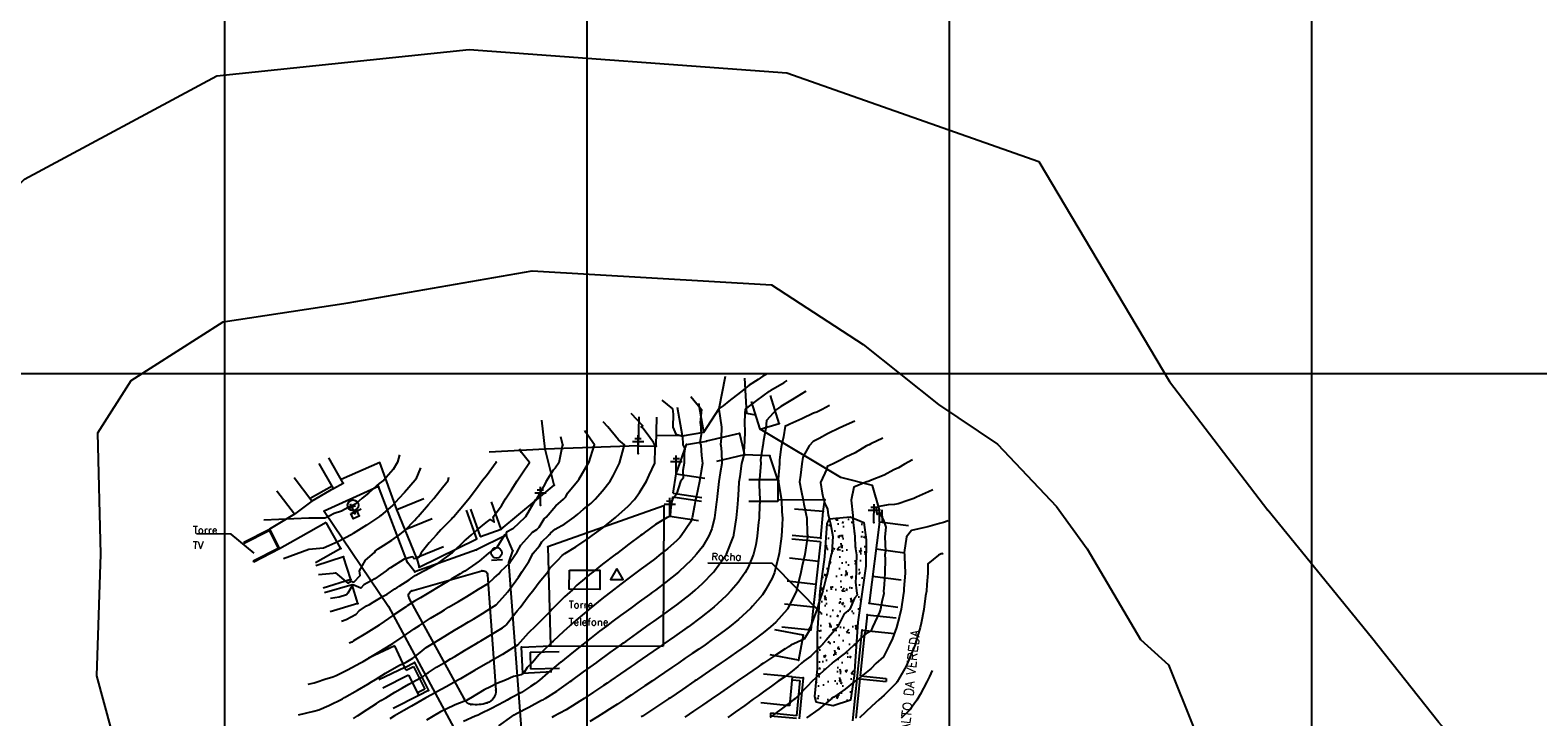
# Model space of a CAD drawing. Header units: millimetres. Extents: x 196436 to 199900, y 8705373 to 8708636.
# Tile 181 of 241: x 197946 to 198362, y 8707205 to 8707395. Entities that reach past the tile are written whole.
import ezdxf
from ezdxf.enums import TextEntityAlignment as Align

# ---------------------------------------------------------------- set-up
doc = ezdxf.new("R2010")
doc.units = ezdxf.units.MM
doc.header["$LTSCALE"] = 5
for name, color, linetype in [('$CURVAS1', 30, 'Continuous'), ('$CURVAS2', 40, 'Continuous'), ('CASA', 6, 'Continuous'), ('CERCA', 3, 'CERCA_LINE'), ('MALHA', 9, 'Continuous'), ('MEIO-FIO', 7, 'Continuous'), ('MURO', 9, 'Continuous'), ('PL', 23, 'Continuous'), ('POSTE', 3, 'Continuous'), ('RIO', 130, 'Continuous'), ('ROCHA', 9, 'Continuous'), ('TEXTO', 2, 'Continuous'), ('TXT_NRUA', 3, 'Continuous')]:
    doc.layers.add(name, color=color, linetype=linetype)
doc.styles.add('GEOSIS', font='ROMANS.SHX')
doc.linetypes.add('CERCA_LINE', pattern='A,0.5,-0.2,["X",Standard,S=0.1,R=0,X=-0.1,Y=-0.05],-0.25', length=0.95)

# ---------------------------------------------------------------- blocks, each defined once
blk = doc.blocks.new('C')
at = {"layer": 'CASA'}
blk.add_lwpolyline([(0, 0), (0, 8)], dxfattribs=at)
blk = doc.blocks.new('PL')
at = {"layer": 'PL'}
blk.add_line((2.01, 1.49), (2.01, -1.49), dxfattribs=at)
blk.add_circle((0, 0), 1.49, dxfattribs=at)

msp = doc.modelspace()

# ---------------------------------------------------------------- hatches: boundary and pattern name
at = {"layer": 'ROCHA'}
h = msp.add_hatch(dxfattribs=at)
h.set_pattern_fill('AR-CONC', color=256, angle=-0.251, style=0)
h.set_pattern_definition([(49.74900448, (-38097.4676, 993.753), (7.1697840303, -0.6589362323), [0.75, -8.25]), (354.74900448, (-38097.4676, 993.753), (-1.3545488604, 7.52792742), [0.6, -6.6]), (100.20040448, (-38096.87, 993.698), (5.815240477, 6.868986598), [0.6374019, -7.01142112]), (45.93320448, (-38097.459, 995.753), (10.6650572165, -1.701926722), [1.125, -12.375]), (96.38460448, (-38096.57, 995.611), (9.3892104, 9.700140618), [0.95610288, -10.51713]), (350.93320448, (-38097.459, 995.753), (9.389202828, 9.700147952), [0.9, -9.9]), (20.74900448, (-38096.461, 995.249), (5.9513757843, -4.0522988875), [0.75, -8.25]), (325.74900448, (-38096.461, 995.249), (2.464896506, 7.240771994), [0.6, -6.6]), (71.20040448, (-38095.965, 994.911), (8.416274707, 3.1884665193), [0.6374019, -7.01142112]), (37.24900448, (-38097.4676, 993.7532), (0.13618041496, 3.3283739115), [0, -6.52, 0, -6.7, 0, -6.625]), (7.24900448, (-38097.4676, 993.7532), (2.6479480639, 3.9325550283), [0, -3.82, 0, -6.37, 0, -2.525]), (327.24900448, (-38099.6975, 993.763), (5.33718508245, -0.2489316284), [0, -2.5, 0, -7.8, 0, -10.35]), (317.24900448, (-38100.6975, 993.7674), (5.8361910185, 0.9754926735), [0, -3.25, 0, -5.18, 0, -7.35])])
h.paths.add_polyline_path([(198162.975, 8707210.909), (198163.641, 8707218.488), (198163.683, 8707228.281), (198164.367, 8707239.967), (198165.673, 8707249.438), (198166.345, 8707258.597), (198166.983, 8707259.857), (198172.677, 8707260.464), (198176.463, 8707258.868), (198177.075, 8707254.127), (198177.043, 8707246.861), (198174.762, 8707231.392), (198173.749, 8707216.549), (198172.771, 8707209.919), (198168.022, 8707208.36), (198163.284, 8707209.328)])

# ---------------------------------------------------------------- linework, layer by layer
at = {"layer": '$CURVAS1'}
for points in [[(198149.664, 8707299.904, 700), (198148.585, 8707299.236, 700), (198147.272, 8707298.358, 700), (198144.844, 8707296.713, 700), (198142.788, 8707295.129, 700), (198141.254, 8707293.884, 700), (198139.237, 8707292.375, 700), (198137.642, 8707291.1, 700), (198136.488, 8707290.344, 700), (198136.439, 8707290.301, 700), (198136.464, 8707290.124, 700), (198136.852, 8707287.658, 700), (198137.187, 8707285.154, 700), (198137.068, 8707282.172, 700), (198136.911, 8707280.425, 700), (198137.039, 8707280.154, 700), (198137.186, 8707278.406, 700), (198137.267, 8707275.153, 700), (198136.839, 8707272.546, 700), (198136.469, 8707270.157, 700), (198135.961, 8707266.07, 700), (198135.875, 8707265.159, 700), (198135.805, 8707264.548, 700), (198135.217, 8707260.162, 700), (198134.479, 8707257.142, 700), (198133.727, 8707255.169, 700), (198131.93, 8707252.208, 700), (198130.234, 8707250.184, 700), (198128.773, 8707248.502, 700), (198125.503, 8707245.379, 700), (198125.385, 8707245.265, 700), (198125.312, 8707245.205, 700), (198121.824, 8707242.378, 700), (198118.961, 8707240.233, 700), (198118.179, 8707239.659, 700), (198117.269, 8707239.003, 700), (198114.496, 8707237.018, 700), (198112.13, 8707235.263, 700), (198110.835, 8707234.332, 700), (198109.334, 8707233.219, 700), (198107.185, 8707231.623, 700), (198105.468, 8707230.292, 700), (198103.558, 8707228.87, 700), (198101.207, 8707227.055, 700), (198099.953, 8707226.071, 700), (198099.047, 8707225.32, 700), (198096.37, 8707223.228, 700), (198092.826, 8707220.347, 700), (198092.811, 8707220.336, 700), (198092.792, 8707220.321, 700), (198089.277, 8707217.393, 700), (198086.942, 8707215.373, 700), (198085.736, 8707214.466, 700), (198084.432, 8707213.695, 700), (198081.957, 8707212.019, 700), (198078.992, 8707210.408, 700), (198078.025, 8707209.881, 700), (198077.24, 8707209.38, 700), (198073.685, 8707207.561, 700), (198070.66, 8707206.117, 700), (198070.012, 8707205.785, 700), (198069.241, 8707205.451, 700), (198065.967, 8707203.997, 700)], [(198023.122, 8707214.29, 705), (198024.79, 8707214.665, 705), (198025.646, 8707214.911, 705), (198027.768, 8707215.632, 705), (198029.934, 8707216.329, 705), (198030.81, 8707216.662, 705), (198033.993, 8707218.21, 705), (198037.604, 8707220.189, 705), (198037.916, 8707220.367, 705), (198038.282, 8707220.586, 705), (198041.767, 8707222.668, 705), (198044.799, 8707224.509, 705), (198045.606, 8707224.994, 705), (198046.502, 8707225.55, 705), (198049.381, 8707227.448, 705), (198052.345, 8707229.525, 705), (198053.081, 8707230.055, 705), (198053.813, 8707230.518, 705), (198056.881, 8707232.46, 705), (198059.705, 8707234.17, 705), (198060.719, 8707234.787, 705), (198061.881, 8707235.483, 705), (198064.567, 8707237.094, 705), (198066.891, 8707238.474, 705), (198068.422, 8707239.388, 705), (198070.144, 8707240.447, 705), (198072.785, 8707242.014, 705), (198074.487, 8707243.588, 705), (198075.747, 8707244.752, 705), (198076.247, 8707245.42, 705), (198078.673, 8707247.668, 705), (198078.981, 8707248.136, 705), (198080.773, 8707250.802, 705), (198081.825, 8707252.64, 705), (198084.31, 8707255.385, 705), (198085.066, 8707256.174, 705), (198086.197, 8707256.973, 705), (198086.826, 8707257.561, 705), (198088.207, 8707259.911, 705), (198088.752, 8707260.366, 705), (198091.45, 8707263.442, 705), (198093.598, 8707265.344, 705), (198094.203, 8707265.931, 705), (198094.682, 8707266.996, 705), (198097.537, 8707270.327, 705), (198097.822, 8707270.733, 705), (198100.515, 8707275.314, 705), (198100.528, 8707275.351, 705), (198102.139, 8707280.307, 705), (198099.782, 8707283.716, 705), (198099.497, 8707284.253, 705)], [(198181.738, 8707282.139, 695), (198178.363, 8707280.559, 695), (198177.888, 8707280.337, 695), (198177.153, 8707279.979, 695), (198174.017, 8707278.075, 695), (198171.489, 8707276.873, 695), (198170.022, 8707276.066, 695), (198167.998, 8707275.019, 695), (198166.38, 8707274.35, 695), (198166.213, 8707273.68, 695), (198164.508, 8707269.927, 695), (198164.913, 8707267.009, 695), (198165.259, 8707265.679, 695), (198165.427, 8707265.03, 695), (198165.486, 8707264.809, 695), (198165.616, 8707264.309, 695), (198166.387, 8707262.537, 695), (198166.637, 8707260.935, 695), (198166.92, 8707260.023, 695), (198167.241, 8707258.556, 695), (198167.915, 8707255.019, 695), (198167.6, 8707250.698, 695), (198167.597, 8707250.481, 695), (198167.468, 8707250.021, 695), (198167.082, 8707248.328, 695), (198166.418, 8707245.025, 695), (198166.072, 8707243.699, 695), (198165.126, 8707240.031, 695), (198164.21, 8707237.376, 695), (198163.553, 8707235.038, 695), (198162.199, 8707231.354, 695), (198161.631, 8707229.964, 695), (198161.312, 8707229.349, 695), (198161.385, 8707228.956, 695), (198159.971, 8707226.728, 695), (198156.348, 8707225.069, 695), (198155.665, 8707224.623, 695), (198155.583, 8707224.555, 695), (198154.781, 8707223.995, 695), (198151.784, 8707222.149, 695), (198148.781, 8707220.102, 695), (198148.049, 8707219.613, 695), (198147.292, 8707219.091, 695), (198144.314, 8707217.076, 695), (198141.499, 8707215.134, 695), (198140.598, 8707214.502, 695), (198139.615, 8707213.818, 695), (198136.885, 8707211.923, 695), (198134.327, 8707210.165, 695), (198133.164, 8707209.358, 695), (198131.924, 8707208.515, 695), (198129.433, 8707206.814, 695), (198127.022, 8707205.197, 695)], [(198054.14, 8707273.997, 710), (198052.856, 8707270.863, 710), (198052.644, 8707270.524, 710), (198049.723, 8707267.11, 710), (198048.183, 8707265.543, 710), (198046.448, 8707263.645, 710), (198043.077, 8707260.755, 710), (198042.944, 8707260.64, 710), (198042.834, 8707260.567, 710), (198039.2, 8707258.122, 710), (198035.576, 8707255.83, 710), (198035.461, 8707255.755, 710), (198035.401, 8707255.716, 710), (198035.185, 8707255.6, 710), (198031.356, 8707253.527, 710), (198028.841, 8707252.419, 710), (198027.346, 8707251.829, 710), (198023.336, 8707251.441, 710), (198016.359, 8707248.82, 710)], [(198195.263, 8707218.027, 690), (198194.558, 8707216.363, 690), (198193.869, 8707214.905, 690), (198192.016, 8707211.415, 690), (198191.053, 8707209.917, 690), (198189.112, 8707207.198, 690), (198186.736, 8707204.936, 690)]]:
    msp.add_polyline3d(points, dxfattribs=at)
at = {"layer": '$CURVAS2'}
for points in [[(198075.728, 8707202.824, 699), (198079.295, 8707205.407, 699), (198080.012, 8707205.863, 699), (198080.648, 8707206.21, 699), (198083.975, 8707207.938, 699), (198087.496, 8707209.845, 699), (198087.938, 8707210.013, 699), (198088.522, 8707210.366, 699), (198091.744, 8707212.404, 699), (198094.961, 8707214.699, 699), (198095.443, 8707215.015, 699), (198095.9, 8707215.334, 699), (198099.12, 8707217.666, 699), (198102.736, 8707220.304, 699), (198102.786, 8707220.342, 699), (198102.848, 8707220.388, 699), (198106.458, 8707223.005, 699), (198109.617, 8707225.274, 699), (198110.136, 8707225.657, 699), (198110.743, 8707226.094, 699), (198113.822, 8707228.292, 699), (198116.596, 8707230.243, 699), (198117.518, 8707230.906, 699), (198118.556, 8707231.638, 699), (198121.219, 8707233.511, 699), (198123.578, 8707235.213, 699), (198124.89, 8707236.177, 699), (198126.507, 8707237.452, 699), (198128.487, 8707238.992, 699), (198129.876, 8707240.185, 699), (198131.959, 8707242.06, 699), (198134.931, 8707245.163, 699), (198135.241, 8707245.511, 699), (198136.439, 8707247.188, 699), (198138.208, 8707249.601, 699), (198138.519, 8707250.147, 699), (198140.531, 8707254.993, 699), (198140.57, 8707255.139, 699), (198140.611, 8707255.44, 699), (198141.334, 8707260.135, 699), (198141.607, 8707262.904, 699), (198141.785, 8707265.133, 699), (198141.916, 8707267.937, 699), (198142.068, 8707270.132, 699), (198142.301, 8707271.59, 699), (198142.815, 8707275.129, 699), (198143.43, 8707277.468, 699), (198143.441, 8707277.639, 699), (198143.47, 8707278.079, 699), (198143.481, 8707280.126, 699), (198143.59, 8707281.161, 699), (198143.743, 8707284.176, 699), (198143.59, 8707286.155, 699), (198143.672, 8707288.995, 699), (198143.79, 8707290.125, 699), (198146.898, 8707292.561, 699), (198150.387, 8707295.096, 699), (198150.572, 8707295.219, 699), (198150.753, 8707295.331, 699), (198154.432, 8707297.503, 699), (198155.275, 8707298.008, 699)], [(198120.731, 8707292.653, 702), (198123.683, 8707290.213, 702), (198123.816, 8707288.792, 702), (198123.722, 8707285.213, 702), (198124.617, 8707283.281, 702), (198126.384, 8707282.728, 702), (198126.374, 8707282.706, 702), (198126.481, 8707280.272, 702), (198127.03, 8707279.169, 702), (198126.894, 8707277.872, 702), (198126.873, 8707275.199, 702), (198126.549, 8707273.176, 702), (198126.594, 8707271.116, 702), (198125.821, 8707270.203, 702), (198124.769, 8707266.686, 702), (198123.675, 8707265.213, 702), (198123.271, 8707264.315, 702), (198123.022, 8707260.839, 702), (198122.957, 8707260.604, 702), (198122.907, 8707260.54, 702), (198122.201, 8707260.219, 702), (198118.936, 8707258.306, 702), (198115.832, 8707255.988, 702), (198115.284, 8707255.602, 702), (198114.844, 8707255.251, 702), (198111.625, 8707252.913, 702), (198108.17, 8707250.28, 702), (198108, 8707250.153, 702), (198107.786, 8707249.983, 702), (198104.377, 8707247.391, 702), (198101.746, 8707245.309, 702), (198100.785, 8707244.567, 702), (198099.415, 8707243.336, 702), (198097.283, 8707241.558, 702), (198096.037, 8707240.334, 702), (198093.847, 8707238.418, 702), (198090.855, 8707235.356, 702), (198090.519, 8707235.059, 702), (198089.874, 8707234.374, 702), (198087.188, 8707231.706, 702), (198085.925, 8707230.378, 702), (198083.871, 8707228.324, 702), (198082.315, 8707226.671, 702), (198080.897, 8707225.086, 702), (198079.808, 8707224.374, 702), (198076.784, 8707222.479, 702), (198073.148, 8707220.434, 702), (198072.879, 8707220.287, 702), (198072.673, 8707220.174, 702), (198068.991, 8707218.059, 702), (198065.579, 8707216.052, 702), (198065.127, 8707215.785, 702), (198064.594, 8707215.471, 702), (198061.226, 8707213.585, 702), (198058.626, 8707212.211, 702), (198057.19, 8707211.349, 702), (198055.637, 8707210.51, 702), (198053.383, 8707209.266, 702), (198051.618, 8707208.26, 702), (198049.486, 8707207.058, 702), (198046.973, 8707205.548, 702), (198045.631, 8707204.766, 702)], [(198128.738, 8707293.642, 701), (198131.687, 8707290.074, 701), (198131.247, 8707286.483, 701), (198131.508, 8707285.179, 701), (198131.492, 8707284.484, 701), (198131.61, 8707283.2, 701), (198131.233, 8707280.918, 701), (198131.482, 8707280.179, 701), (198131.647, 8707277.36, 701), (198131.98, 8707275.176, 701), (198131.605, 8707273.042, 701), (198131.14, 8707270.18, 701), (198130.208, 8707265.778, 701), (198130.029, 8707265.185, 701), (198129.701, 8707263.597, 701), (198129.079, 8707260.189, 701), (198128.589, 8707258.963, 701), (198126.053, 8707255.202, 701), (198125.684, 8707254.748, 701), (198124.818, 8707253.938, 701), (198122.249, 8707251.606, 701), (198120.442, 8707250.227, 701), (198118.645, 8707248.805, 701), (198116.319, 8707247.038, 701), (198115.007, 8707246.073, 701), (198113.951, 8707245.255, 701), (198111.361, 8707243.356, 701), (198108.214, 8707240.917, 701), (198107.751, 8707240.569, 701), (198107.403, 8707240.284, 701), (198104.135, 8707237.793, 701), (198101.16, 8707235.311, 701), (198100.592, 8707234.868, 701), (198099.822, 8707234.229, 701), (198097.055, 8707231.931, 701), (198095.345, 8707230.336, 701), (198093.59, 8707228.849, 701), (198090.75, 8707226.194, 701), (198090.174, 8707225.668, 701), (198089.898, 8707225.36, 701), (198086.795, 8707222.413, 701), (198085.077, 8707220.381, 701), (198083.526, 8707218.935, 701), (198082.561, 8707217.247, 701), (198081.871, 8707216.886, 701), (198079.797, 8707216.387, 701), (198077.599, 8707215.414, 701), (198075.14, 8707214.434, 701), (198073.43, 8707213.544, 701), (198071.649, 8707212.686, 701), (198067.942, 8707210.456, 701), (198067.88, 8707210.424, 701), (198067.777, 8707210.365, 701), (198066.79, 8707209.818, 701), (198066.047, 8707209.527, 701), (198063.704, 8707208.573, 701), (198061.212, 8707207.412, 701), (198059.644, 8707206.696, 701), (198057.64, 8707205.501, 701), (198055.79, 8707204.4, 701)], [(198160.444, 8707295.11, 698), (198160.33, 8707295.052, 698), (198156.753, 8707292.809, 698), (198153.508, 8707290.868, 698), (198152.929, 8707290.454, 698), (198152.343, 8707290.087, 698), (198149.625, 8707287.044, 698), (198149.365, 8707284.883, 698), (198148.764, 8707281.483, 698), (198148.581, 8707280.104, 698), (198148.466, 8707279.644, 698), (198147.971, 8707276.181, 698), (198147.99, 8707275.106, 698), (198147.688, 8707270.785, 698), (198147.589, 8707270.108, 698), (198147.582, 8707269.232, 698), (198147.729, 8707265.107, 698), (198147.575, 8707260.926, 698), (198147.526, 8707260.108, 698), (198147.405, 8707258.968, 698), (198147.061, 8707255.11, 698), (198146.645, 8707252.717, 698), (198146.001, 8707250.115, 698), (198144.612, 8707246.74, 698), (198143.682, 8707245.125, 698), (198141.781, 8707242.376, 698), (198139.878, 8707240.141, 698), (198138.573, 8707238.775, 698), (198136.031, 8707236.467, 698), (198135.139, 8707235.63, 698), (198134.583, 8707235.165, 698), (198131.57, 8707232.758, 698), (198128.118, 8707230.193, 698), (198127.92, 8707230.05, 698), (198127.698, 8707229.896, 698), (198124.214, 8707227.456, 698), (198120.978, 8707225.224, 698), (198120.493, 8707224.891, 698), (198119.978, 8707224.537, 698), (198116.777, 8707222.318, 698), (198113.809, 8707220.255, 698), (198113.062, 8707219.741, 698), (198112.269, 8707219.198, 698), (198109.346, 8707217.165, 698), (198106.628, 8707215.287, 698), (198105.624, 8707214.604, 698), (198104.587, 8707213.914, 698), (198101.892, 8707212.063, 698), (198099.256, 8707210.319, 698), (198098.126, 8707209.588, 698), (198097.076, 8707208.97, 698), (198094.31, 8707207.217, 698), (198090.826, 8707205.356, 698), (198090.363, 8707205.109, 698)], [(198035.603, 8707204.866, 703), (198036.744, 8707205.593, 703), (198039.364, 8707207.348, 703), (198041.954, 8707208.968, 703), (198043.168, 8707209.746, 703), (198044.543, 8707210.559, 703), (198047.007, 8707212.072, 703), (198049.133, 8707213.257, 703), (198050.904, 8707214.279, 703), (198053.143, 8707215.521, 703), (198054.761, 8707216.403, 703), (198054.819, 8707216.453, 703), (198055.701, 8707217.125, 703), (198056.286, 8707217.495, 703), (198058.566, 8707218.964, 703), (198061.129, 8707220.486, 703), (198062.414, 8707221.27, 703), (198063.55, 8707221.952, 703), (198066.26, 8707223.582, 703), (198069.402, 8707225.45, 703), (198070.114, 8707225.878, 703), (198070.731, 8707226.245, 703), (198073.971, 8707228.167, 703), (198076.742, 8707229.815, 703), (198077.466, 8707230.396, 703), (198077.73, 8707230.655, 703), (198078.403, 8707231.507, 703), (198080.823, 8707234.489, 703), (198081.598, 8707235.397, 703), (198083.822, 8707238.512, 703), (198085.432, 8707240.38, 703), (198086.875, 8707242.428, 703), (198089.345, 8707245.363, 703), (198089.927, 8707246.345, 703), (198092.01, 8707248.513, 703), (198093.211, 8707249.793, 703), (198093.983, 8707250.343, 703), (198097.024, 8707252.171, 703), (198099.856, 8707254.122, 703), (198100.735, 8707254.755, 703), (198101.502, 8707255.31, 703), (198104.425, 8707257.382, 703), (198107.94, 8707260.282, 703), (198107.969, 8707260.305, 703), (198108.015, 8707260.349, 703), (198111.448, 8707263.358, 703), (198113.208, 8707265.259, 703), (198114.579, 8707267.116, 703), (198116.46, 8707270.244, 703), (198117.189, 8707271.925, 703), (198118.784, 8707275.234, 703), (198118.84, 8707279.493, 703), (198118.911, 8707280.019, 703), (198118.403, 8707280.899, 703), (198116.364, 8707283.683, 703), (198115.497, 8707284.876, 703), (198115.44, 8707284.952, 703), (198115.019, 8707285.251, 703), (198115.428, 8707285.577, 703), (198112.272, 8707288.978, 703)], [(198166.948, 8707291.148, 697), (198164.941, 8707290.032, 697), (198163.468, 8707289.32, 697), (198162.58, 8707288.988, 697), (198159.378, 8707287.501, 697), (198156.036, 8707285.956, 697), (198155.332, 8707285.593, 697), (198154.739, 8707285.459, 697), (198154.277, 8707282.475, 697), (198153.709, 8707280.081, 697), (198153.544, 8707279.121, 697), (198153.192, 8707276.107, 697), (198153.21, 8707275.083, 697), (198152.833, 8707270.849, 697), (198152.82, 8707270.637, 697), (198152.87, 8707270.357, 697), (198152.927, 8707270.085, 697), (198152.941, 8707269.92, 697), (198153.769, 8707265.081, 697), (198153.844, 8707261.793, 697), (198153.991, 8707260.08, 697), (198153.88, 8707258.264, 697), (198153.697, 8707255.081, 697), (198153.044, 8707250.298, 697), (198153.018, 8707250.084, 697), (198152.994, 8707249.967, 697), (198151.771, 8707245.089, 697), (198151.181, 8707243.545, 697), (198149.267, 8707240.1, 697), (198148.465, 8707238.948, 697), (198145.696, 8707235.762, 697), (198145.292, 8707235.276, 697), (198145.135, 8707235.118, 697), (198141.851, 8707232.146, 697), (198139.409, 8707230.143, 697), (198138.279, 8707229.28, 697), (198136.903, 8707228.279, 697), (198134.622, 8707226.587, 697), (198132.633, 8707225.173, 697), (198130.919, 8707223.986, 697), (198129.09, 8707222.736, 697), (198127.191, 8707221.435, 697), (198125.392, 8707220.205, 697), (198123.462, 8707218.887, 697), (198121.437, 8707217.51, 697), (198119.732, 8707216.342, 697), (198118.108, 8707215.237, 697), (198115.996, 8707213.807, 697), (198113.821, 8707212.357, 697), (198112.251, 8707211.293, 697), (198110.712, 8707210.269, 697), (198108.492, 8707208.806, 697), (198106.316, 8707207.423, 697), (198104.707, 8707206.369, 697), (198102.985, 8707205.303, 697), (198100.883, 8707204.014, 697)], [(198020.414, 8707205.793, 704), (198024.661, 8707206.815, 704), (198026.049, 8707207.243, 704), (198028.848, 8707208.436, 704), (198032.583, 8707210.256, 704), (198032.859, 8707210.415, 704), (198033.196, 8707210.609, 704), (198036.761, 8707212.613, 704), (198039.625, 8707214.274, 704), (198040.615, 8707214.909, 704), (198041.704, 8707215.571, 704), (198044.43, 8707217.282, 704), (198046.861, 8707218.675, 704), (198048.315, 8707219.515, 704), (198050.143, 8707220.397, 704), (198052.01, 8707221.448, 704), (198052.247, 8707221.651, 704), (198054.066, 8707223.016, 704), (198055.725, 8707224.362, 704), (198057.563, 8707225.502, 704), (198059.66, 8707226.839, 704), (198061.603, 8707228.013, 704), (198063.5, 8707229.163, 704), (198065.681, 8707230.466, 704), (198067.349, 8707231.469, 704), (198068.798, 8707232.334, 704), (198071.2, 8707233.771, 704), (198073.771, 8707235.431, 704), (198074.988, 8707236.2, 704), (198076.705, 8707238.062, 704), (198078.213, 8707239.766, 704), (198078.64, 8707240.41, 704), (198081.185, 8707243.845, 704), (198082.155, 8707245.394, 704), (198084.039, 8707248.163, 704), (198085.254, 8707250.381, 704), (198086.926, 8707252.414, 704), (198087.588, 8707253.557, 704), (198089.57, 8707255.362, 704), (198089.917, 8707255.687, 704), (198090.123, 8707256.037, 704), (198091.297, 8707257.016, 704), (198093.905, 8707258.478, 704), (198096.478, 8707260.332, 704), (198097.566, 8707261.164, 704), (198099.116, 8707262.572, 704), (198101.083, 8707264.14, 704), (198102.359, 8707265.306, 704), (198104.373, 8707267.577, 704), (198106.491, 8707270.288, 704), (198107.3, 8707271.745, 704), (198109.004, 8707275.277, 704), (198109.558, 8707277.269, 704), (198110.38, 8707280.271, 704), (198108.796, 8707281.721, 704), (198105.804, 8707285.291, 704), (198104.494, 8707286.65, 704)], [(198174.009, 8707286.847, 696), (198170.799, 8707285.422, 696), (198170.467, 8707285.255, 696), (198169.874, 8707285.01, 696), (198166.428, 8707283.333, 696), (198164.097, 8707282.077, 696), (198162.467, 8707281.254, 696), (198161.388, 8707280.048, 696), (198159.65, 8707276.863, 696), (198159.333, 8707275.057, 696), (198158.981, 8707271.957, 696), (198158.658, 8707270.059, 696), (198159.206, 8707267.672, 696), (198159.754, 8707265.055, 696), (198159.916, 8707263.892, 696), (198160.689, 8707260.05, 696), (198160.841, 8707255.809, 696), (198161.002, 8707254.988, 696), (198160.826, 8707254.308, 696), (198160.205, 8707250.052, 696), (198159.472, 8707246.956, 696), (198159.102, 8707245.057, 696), (198157.879, 8707240.09, 696), (198157.868, 8707240.063, 696), (198157.095, 8707238.486, 696), (198155.426, 8707235.073, 696), (198155.398, 8707235.019, 696), (198155.287, 8707234.908, 696), (198152.181, 8707231.434, 696), (198150.74, 8707230.094, 696), (198148.668, 8707228.45, 696), (198145.998, 8707226.446, 696), (198145.04, 8707225.698, 696), (198144.266, 8707225.122, 696), (198141.339, 8707223.093, 696), (198138.182, 8707220.897, 696), (198137.627, 8707220.509, 696), (198137.111, 8707220.153, 696), (198133.9, 8707217.958, 696), (198130.517, 8707215.647, 696), (198130.171, 8707215.41, 696), (198129.84, 8707215.185, 696), (198126.44, 8707212.867, 696), (198122.893, 8707210.476, 696), (198122.698, 8707210.344, 696), (198122.508, 8707210.217, 696), (198118.949, 8707207.837, 696), (198115.362, 8707205.491, 696), (198115.18, 8707205.37, 696), (198114.994, 8707205.25, 696)], [(198092.783, 8707282.566, 706), (198093.218, 8707280.644, 706), (198093.382, 8707280.346, 706), (198093.255, 8707279.968, 706), (198092.32, 8707275.35, 706), (198091.293, 8707273.847, 706), (198090.712, 8707273.286, 706), (198088.721, 8707270.099, 706), (198088.462, 8707269.484, 706), (198086.099, 8707265.377, 706), (198085.804, 8707265.077, 706), (198083.063, 8707260.455, 706), (198083.023, 8707260.391, 706), (198083.01, 8707260.369, 706), (198082.996, 8707260.36, 706), (198082.93, 8707260.291, 706), (198079.594, 8707257.15, 706), (198077.834, 8707256.183, 706), (198077.624, 8707255.598, 706), (198077.293, 8707255.389, 706), (198075.198, 8707251.943, 706), (198072.957, 8707250.475, 706), (198072.925, 8707250.46, 706), (198072.905, 8707250.443, 706), (198070.352, 8707248.215, 706), (198070.035, 8707248.049, 706), (198069.385, 8707247.529, 706), (198066.365, 8707245.464, 706), (198065.621, 8707245.052, 706), (198065.024, 8707244.695, 706), (198062.561, 8707243.235, 706), (198061.792, 8707242.706, 706), (198058.101, 8707240.5, 706), (198057.941, 8707240.403, 706), (198057.802, 8707240.32, 706), (198054.11, 8707238.063, 706), (198052.497, 8707237.176, 706), (198050.453, 8707235.863, 706), (198050.176, 8707235.655, 706), (198049.947, 8707235.535, 706), (198046.505, 8707233.263, 706), (198042.938, 8707230.741, 706), (198042.931, 8707230.736, 706), (198042.809, 8707230.648, 706), (198042.684, 8707230.567, 706), (198039.012, 8707228.237, 706), (198035.633, 8707226.204, 706), (198035.169, 8707225.921, 706), (198034.42, 8707225.603, 706)], [(198048.29, 8707277.508, 711), (198047.752, 8707275.545, 711), (198046.546, 8707273.534, 711), (198043.993, 8707270.562, 711), (198042.745, 8707269.605, 711), (198041.966, 8707269.008, 711), (198039.815, 8707266.969, 711), (198038.068, 8707265.588, 711), (198036.267, 8707264.053, 711), (198036.073, 8707263.963, 711), (198035.506, 8707263.619, 711), (198034.185, 8707262.991, 711), (198032.289, 8707262.009, 711), (198030.292, 8707261.319, 711), (198028.943, 8707260.628, 711), (198028.183, 8707260.223, 711), (198027.681, 8707260.039, 711), (198023.274, 8707260.062, 711), (198010.882, 8707259.482, 711)], [(198032.347, 8707231.628, 707), (198033.613, 8707232.12, 707), (198036.351, 8707233.62, 707), (198037.197, 8707234.51, 707), (198039.225, 8707235.882, 707), (198040.016, 8707236.296, 707), (198041.045, 8707236.909, 707), (198043.858, 8707238.589, 707), (198044.929, 8707239.134, 707), (198047.081, 8707240.548, 707), (198047.701, 8707240.933, 707), (198048.278, 8707241.306, 707), (198051.03, 8707243.057, 707), (198052.377, 8707244.113, 707), (198052.615, 8707244.269, 707), (198054.845, 8707245.456, 707), (198055.226, 8707245.631, 707), (198055.562, 8707245.801, 707), (198059.261, 8707247.823, 707), (198062.883, 8707250.479, 707), (198062.918, 8707250.518, 707), (198062.994, 8707250.591, 707), (198066.27, 8707253.828, 707), (198066.727, 8707254.18, 707), (198068.216, 8707255.456, 707), (198069.747, 8707256.886, 707), (198072.213, 8707258.915, 707), (198073.36, 8707259.667, 707), (198074.451, 8707258.987, 707), (198074.146, 8707260.43, 707), (198076.471, 8707263.465, 707), (198077.54, 8707265.415, 707), (198079.262, 8707267.912, 707), (198080.83, 8707270.4, 707), (198082.101, 8707272.257, 707), (198084.226, 8707275.386, 707), (198081.946, 8707278.171, 707), (198081.461, 8707279.071, 707)], [(198189.919, 8707276.187, 694), (198187.718, 8707274.932, 694), (198186.014, 8707273.994, 694), (198184.769, 8707273.405, 694), (198182.025, 8707271.971, 694), (198178.253, 8707270.429, 694), (198177.886, 8707270.253, 694), (198176.965, 8707269.979, 694), (198173.696, 8707268.636, 694), (198172.935, 8707264.997, 694), (198173.384, 8707260.796, 694), (198173.453, 8707259.995, 694), (198173.537, 8707258.869, 694), (198173.966, 8707254.992, 694), (198174.034, 8707252.169, 694), (198174.469, 8707249.99, 694), (198174.382, 8707247.072, 694), (198174.349, 8707244.99, 694), (198174.128, 8707242.441, 694), (198174.446, 8707239.99, 694), (198174.641, 8707238.809, 694), (198173.881, 8707237.998, 694), (198172.599, 8707234.998, 694), (198171.03, 8707233.674, 694), (198169.23, 8707230.013, 694), (198168.319, 8707229.068, 694), (198166.04, 8707226.441, 694), (198165.152, 8707225.383, 694), (198165.102, 8707225.299, 694), (198164.865, 8707225.032, 694), (198161.811, 8707222.05, 694), (198159.928, 8707220.625, 694), (198159.266, 8707220.056, 694), (198158.243, 8707219.129, 694), (198156.688, 8707217.854, 694), (198154.662, 8707216.329, 694), (198152.852, 8707215.084, 694), (198150.966, 8707213.714, 694), (198148.799, 8707212.159, 694), (198147.28, 8707211.079, 694), (198145.914, 8707210.115, 694), (198143.599, 8707208.435, 694), (198140.969, 8707206.584, 694), (198139.899, 8707205.827, 694), (198138.912, 8707205.145, 694)], [(198074.896, 8707275.826, 708), (198074.999, 8707275.426, 708), (198072.362, 8707271.775, 708), (198071.253, 8707270.442, 708), (198069.336, 8707267.804, 708), (198067.549, 8707265.459, 708), (198066.283, 8707263.89, 708), (198063.306, 8707260.477, 708), (198063.083, 8707260.272, 708), (198062.648, 8707259.82, 708), (198059.772, 8707256.878, 708), (198058.57, 8707255.498, 708), (198056.557, 8707253.291, 708), (198054.304, 8707250.516, 708), (198053.772, 8707249.417, 708), (198053.094, 8707248.97, 708), (198052.396, 8707248.878, 708), (198051.938, 8707249.416, 708), (198049.653, 8707248.758, 708), (198045.807, 8707246.331, 708), (198045.195, 8707246.001, 708), (198044.683, 8707245.559, 708), (198041.513, 8707243.358, 708), (198038.446, 8707241.681, 708), (198037.639, 8707240.806, 708), (198035.69, 8707241.56, 708), (198035.36, 8707241.561, 708), (198034.108, 8707239.356, 708), (198033.72, 8707238.938, 708), (198031.708, 8707238.265, 708), (198029.251, 8707237.886, 708)], [(198025.981, 8707244.499, 709), (198030.062, 8707244.922, 709), (198030.713, 8707245.02, 709), (198034.076, 8707242.155, 709), (198035.006, 8707242.717, 709), (198035.737, 8707242.435, 709), (198037.464, 8707244.305, 709), (198037.334, 8707245.591, 709), (198038.963, 8707248.514, 709), (198041.431, 8707250.573, 709), (198041.733, 8707251.033, 709), (198042.434, 8707251.583, 709), (198043.923, 8707252.516, 709), (198046.225, 8707254.007, 709), (198048.406, 8707255.542, 709), (198049.864, 8707256.737, 709), (198052.431, 8707259.433, 709), (198053.149, 8707260.182, 709), (198053.451, 8707260.52, 709), (198056.335, 8707263.828, 709), (198057.772, 8707265.501, 709), (198059.475, 8707267.567, 709), (198061.719, 8707270.484, 709), (198061.897, 8707271.406, 709)], [(198195.504, 8707267.875, 693), (198194.316, 8707267.296, 693), (198190.987, 8707265.88, 693), (198190.206, 8707265.517, 693), (198188.593, 8707264.928, 693), (198185.932, 8707264.072, 693), (198184.934, 8707263.82, 693), (198183.207, 8707263.715, 693), (198180.663, 8707263.251, 693), (198179.882, 8707262.823, 693), (198179.991, 8707261.737, 693), (198180.164, 8707261.047, 693), (198180.76, 8707261.609, 693), (198181.896, 8707259.517, 693), (198182.516, 8707257.565, 693), (198182.214, 8707254.956, 693), (198182.416, 8707251.005, 693), (198182.205, 8707249.956, 693), (198182.354, 8707248.802, 693), (198182.24, 8707244.956, 693), (198182.024, 8707241.709, 693), (198181.895, 8707239.957, 693), (198181.943, 8707239.318, 693), (198181.379, 8707236.959, 693), (198181.04, 8707234.961, 693), (198180.785, 8707234.126, 693), (198178.831, 8707229.971, 693), (198178.359, 8707228.943, 693), (198177.014, 8707228.158, 693), (198175.641, 8707226.99, 693), (198174.783, 8707226.085, 693), (198173.607, 8707224.994, 693), (198171.348, 8707222.943, 693), (198167.989, 8707220.384, 693), (198167.742, 8707220.146, 693), (198167.603, 8707220.02, 693), (198164.27, 8707217.077, 693), (198162.123, 8707215.044, 693), (198160.946, 8707213.711, 693), (198158.22, 8707210.971, 693), (198157.607, 8707210.375, 693), (198157.178, 8707210.065, 693), (198153.969, 8707207.642, 693), (198150.552, 8707205.094, 693)], [(198199.688, 8707259.339, 692), (198198.46, 8707258.916, 692), (198197.343, 8707258.627, 692), (198194.103, 8707257.638, 692), (198191.589, 8707257.159, 692), (198189.584, 8707256.687, 692), (198188.255, 8707254.93, 692), (198187.598, 8707250.613, 692), (198187.679, 8707249.932, 692), (198187.676, 8707249.417, 692), (198187.853, 8707244.931, 692), (198187.53, 8707240.663, 692), (198187.486, 8707239.933, 692), (198187.285, 8707238.73, 692), (198186.758, 8707234.936, 692), (198186.308, 8707233.046, 692), (198185.446, 8707229.942, 692), (198184.345, 8707226.927, 692), (198183.44, 8707224.95, 692), (198181.863, 8707221.857, 692), (198179.803, 8707219.966, 692), (198178.459, 8707218.651, 692), (198176.177, 8707216.755, 692), (198174.912, 8707215.737, 692), (198173.862, 8707214.992, 692), (198171.311, 8707212.928, 692), (198168.129, 8707210.748, 692), (198167.626, 8707210.409, 692), (198167.597, 8707210.351, 692), (198167.235, 8707210.021, 692), (198164.076, 8707207.381, 692), (198160.674, 8707205.05, 692)], [(198198.325, 8707250.312, 691), (198198.131, 8707250.273, 691), (198197.785, 8707250.192, 691), (198197.009, 8707249.891, 691), (198194.129, 8707247.497, 691), (198194.109, 8707244.904, 691), (198193.836, 8707241.776, 691), (198193.704, 8707239.906, 691), (198193.513, 8707238.653, 691), (198193.048, 8707234.908, 691), (198192.239, 8707231.142, 691), (198191.976, 8707229.913, 691), (198190.692, 8707225.643, 691), (198190.486, 8707224.92, 691), (198190.419, 8707224.733, 691), (198188.433, 8707219.929, 691), (198188.126, 8707219.282, 691), (198185.645, 8707214.941, 691), (198185.442, 8707214.62, 691), (198184.799, 8707213.986, 691), (198182.096, 8707211.297, 691), (198180.569, 8707209.963, 691), (198178.621, 8707208.236, 691), (198175.25, 8707205.009, 691)]]:
    msp.add_polyline3d(points, dxfattribs=at)
at = {"layer": 'CASA'}
for points in [[(198153.045, 8707286.228), (198150.684, 8707293.872)], [(198126.417, 8707282.752), (198124.995, 8707290.625)], [(198132.345, 8707283.823), (198130.922, 8707291.696), (198130.922, 8707291.696)], [(198147.829, 8707284.617), (198145.468, 8707292.261)], [(198114.283, 8707280.034), (198114.424, 8707288.032)], [(198119.192, 8707279.947), (198119.333, 8707287.946), (198119.333, 8707287.946), (198119.333, 8707287.946)], [(198147.829, 8707284.617), (198153.045, 8707286.228)], [(198170.082, 8707271.334), (198147.829, 8707284.617)], [(198126.417, 8707282.752), (198119.243, 8707282.879)], [(198126.417, 8707282.752), (198132.345, 8707283.823)], [(198142.18, 8707283.381), (198133.073, 8707281.339)], [(198142.18, 8707283.381), (198143.568, 8707277.58)], [(198032.774, 8707269.741), (198028.8, 8707276.684), (198028.8, 8707276.684)], [(198114.283, 8707280.034), (198119.192, 8707279.947)], [(198143.568, 8707277.58), (198135.788, 8707275.718)], [(198030.103, 8707268.213), (198026.129, 8707275.155)], [(198123.867, 8707266.971), (198124.691, 8707272.345)], [(198124.691, 8707272.345), (198132.599, 8707271.132)], [(198024.121, 8707264.775), (198019.291, 8707271.153)], [(198030.103, 8707268.213), (198032.774, 8707269.741)], [(198152.705, 8707270.65), (198144.705, 8707270.635)], [(198152.705, 8707270.65), (198152.717, 8707264.65)], [(198019.338, 8707261.153), (198014.508, 8707267.53), (198014.508, 8707267.53)], [(198024.121, 8707264.775), (198019.338, 8707261.153)], [(198047.625, 8707262.482), (198055.035, 8707265.5)], [(198076.396, 8707257.072), (198073.717, 8707264.61)], [(198122.891, 8707260.609), (198123.715, 8707265.983)], [(198123.715, 8707265.983), (198131.623, 8707264.77)], [(198123.867, 8707266.971), (198131.775, 8707265.758)], [(198152.717, 8707264.65), (198144.717, 8707264.635)], [(198053.026, 8707249.223), (198047.625, 8707262.482)], [(198049.889, 8707256.925), (198057.298, 8707259.943)], [(198070.723, 8707255.056), (198068.044, 8707262.594)], [(198122.891, 8707260.609), (198130.799, 8707259.397)], [(198165.269, 8707261.867), (198157.303, 8707262.598)], [(198164.599, 8707254.569), (198165.269, 8707261.867)], [(198028.101, 8707258.863), (198021.131, 8707254.937)], [(198032.145, 8707251.685), (198028.101, 8707258.863)], [(198070.723, 8707255.056), (198076.396, 8707257.072)], [(198164.599, 8707254.569), (198156.633, 8707255.3)], [(198180.814, 8707259.083), (198177.887, 8707236.606)], [(198032.145, 8707251.685), (198025.175, 8707247.758)], [(198053.026, 8707249.223), (198060.435, 8707252.241)], [(198164.508, 8707253.573), (198156.541, 8707254.304)], [(198164.49, 8707253.574), (198161.808, 8707229.247)], [(198032.857, 8707249.417), (198025.242, 8707246.966)], [(198034.863, 8707243.183), (198032.857, 8707249.417)], [(198034.863, 8707243.183), (198027.248, 8707240.733)], [(198035.31, 8707241.727), (198027.643, 8707239.445)], [(198036.863, 8707236.511), (198035.31, 8707241.727)], [(198036.863, 8707236.511), (198029.196, 8707234.229)], [(198177.392, 8707233.417), (198176.945, 8707229.056)], [(198177.392, 8707233.417), (198185.35, 8707232.603)], [(198159.739, 8707227.824), (198151.877, 8707229.303)], [(198159.739, 8707227.824), (198158.441, 8707220.927)], [(198176.945, 8707229.056), (198184.904, 8707228.241)], [(198047.046, 8707224.836), (198039.8, 8707221.445)], [(198049.825, 8707218.899), (198047.046, 8707224.836)], [(198084.403, 8707223.083), (198092.401, 8707223.261)], [(198084.403, 8707223.083), (198084.503, 8707218.562)], [(198158.441, 8707220.927), (198150.579, 8707222.406)], [(198049.825, 8707218.899), (198042.579, 8707215.508)], [(198084.503, 8707218.562), (198092.501, 8707218.739)], [(198050.848, 8707216.791), (198043.721, 8707213.156)], [(198050.848, 8707216.791), (198053.694, 8707211.212)], [(198156.721, 8707216.295), (198148.757, 8707217.062)], [(198156.721, 8707216.295), (198155.956, 8707208.35)], [(198053.694, 8707211.212), (198046.567, 8707207.577)], [(198155.956, 8707208.35), (198147.993, 8707209.116)]]:
    msp.add_lwpolyline(points, dxfattribs=at)
for points in [[(198095.204, 8707245.742), (198103.625, 8707245.705), (198103.602, 8707240.422), (198095.181, 8707240.458)], [(198108.295, 8707246.168), (198106.549, 8707243.176), (198110.013, 8707243.161)]]:
    msp.add_lwpolyline(points, close=True, dxfattribs=at)
for p in [(198136.497, 8707290.303, 699.991), (198147.831, 8707284.617, 698.34), (198153.047, 8707286.228, 697.213), (198126.419, 8707282.752, 701.996), (198132.346, 8707283.823, 700.84), (198133.075, 8707281.339, 700.551), (198142.182, 8707283.381, 699.261), (198114.285, 8707280.034, 703.565), (198119.193, 8707279.947, 702.968), (198143.57, 8707277.579, 698.98), (198030.105, 8707268.213, 711.977), (198032.775, 8707269.741, 712.246), (198152.707, 8707270.649, 697.019), (198024.123, 8707264.775, 711.778), (198165.271, 8707261.867, 695.177), (198076.397, 8707257.072, 706.871), (198180.815, 8707259.082, 693.4), (198032.147, 8707251.685, 709.731), (198070.724, 8707255.056, 706.676), (198164.601, 8707254.568, 695.583), (198032.859, 8707249.417, 709.503), (198053.027, 8707249.224, 708.076), (198034.865, 8707243.184, 709.46), (198035.312, 8707241.727, 708.023), (198036.865, 8707236.511, 707.299), (198177.888, 8707236.606, 693.764), (198177.393, 8707233.417, 693.569), (198159.74, 8707227.824, 695.243), (198161.81, 8707229.247, 694.938), (198158.443, 8707220.927, 694.217)]:
    msp.add_point(p, dxfattribs=at)
at = {"layer": 'CERCA'}
for points in [[(198132.345, 8707283.823), (198136.495, 8707290.303), (198138.317, 8707299.212)], [(198146.648, 8707288.439), (198144.122, 8707288.901), (198143.623, 8707298.647)], [(198088.552, 8707279.143), (198087.577, 8707287.083)], [(198124.691, 8707272.345), (198127.477, 8707280.361), (198133.073, 8707281.339)], [(198114.283, 8707280.034), (198088.552, 8707279.143), (198073.066, 8707278.288)], [(198076.396, 8707257.072), (198091.038, 8707269.2), (198088.552, 8707279.143)], [(198152.705, 8707270.65), (198150.498, 8707277.291), (198143.568, 8707277.58)], [(198047.625, 8707262.482), (198042.908, 8707275.451), (198032.212, 8707270.723)], [(198180.744, 8707262.397), (198178.825, 8707269.061), (198170.082, 8707271.334)], [(198121.249, 8707263.508), (198089.233, 8707252.149), (198089.987, 8707224.909)], [(198121.249, 8707263.508), (198121.08, 8707224.772)], [(198121.249, 8707263.508), (198121.249, 8707263.508)], [(198165.269, 8707261.867), (198165.727, 8707265.096), (198152.716, 8707265.072)], [(198019.338, 8707261.153), (198012.49, 8707257.055)], [(198053.026, 8707249.223), (198053.741, 8707246.569), (198069.655, 8707254.396), (198066.806, 8707262.238)], [(198021.131, 8707254.937), (198015.248, 8707251.571)], [(198081.999, 8707224.473), (198089.987, 8707224.909)], [(198082.386, 8707217.367), (198081.999, 8707224.473)], [(198089.987, 8707224.909), (198121.08, 8707224.772)], [(198082.386, 8707217.367), (198090.374, 8707217.802)]]:
    msp.add_lwpolyline(points, dxfattribs=at)
for p in [(198127.478, 8707280.361, 701.922), (198088.553, 8707279.143, 706.822), (198150.499, 8707277.291, 697.474), (198091.04, 8707269.2, 705.573), (198121.251, 8707263.508, 702.185), (198165.729, 8707265.095, 694.943), (198180.745, 8707262.397, 692.875), (198089.234, 8707252.149, 703.374), (198053.742, 8707246.569, 707.277), (198082, 8707224.473, 701.82), (198082.388, 8707217.367, 701.051)]:
    msp.add_point(p, dxfattribs=at)
at = {"layer": 'MALHA'}
for p, q in [((198000, 8708635.599), (198000, 8705384.785)), ((198000, 8708635.599), (198000, 8707000)), ((198100, 8708635.599), (198100, 8705384.785)), ((198100, 8708635.599), (198100, 8705384.785)), ((198200, 8708635.599), (198200, 8705384.785)), ((198200, 8708635.599), (198200, 8705384.785)), ((198300, 8708635.599), (198300, 8705384.785)), ((198300, 8708635.599), (198300, 8705384.785)), ((196441.61, 8707300), (199000, 8707300)), ((196441.61, 8707300), (199000, 8707300))]:
    msp.add_line(p, q, dxfattribs=at)
at = {"layer": 'MEIO-FIO'}
for points in [[(198088.016, 8707122.566), (198078.516, 8707247.871), (198079.566, 8707251.031), (198077.806, 8707255.38), (198069.559, 8707251.304), (198052.544, 8707245.231), (198050.524, 8707247.851), (198042.508, 8707268.79), (198027.564, 8707262.037), (198045.281, 8707235.668), (198063.955, 8707201.052, -0.4247305)], [(198051.773, 8707240.062), (198071.038, 8707245.541, -0.4900006), (198072.623, 8707244.375), (198074.883, 8707212.665, -0.3397777), (198072.545, 8707209.127, -0.1215366), (198068.041, 8707208.721, -0.292052), (198066.207, 8707210.33), (198050.991, 8707238.048, -0.4661659), (198051.773, 8707240.062, -0.5880391)]]:
    msp.add_lwpolyline(points, format="xyb", dxfattribs=at)
for points in [[(198034.299, 8707262.705), (198036.194, 8707263.6)], [(198036.183, 8707261.053), (198034.798, 8707264.017)], [(198034.929, 8707261.342), (198036.634, 8707262.061)], [(198035.513, 8707259.96), (198034.929, 8707261.342)], [(198035.513, 8707259.96), (198037.218, 8707260.679)], [(198037.218, 8707260.679), (198036.634, 8707262.061)]]:
    msp.add_lwpolyline(points, dxfattribs=at)
for p in [(198042.51, 8707268.79, 710.904), (198027.565, 8707262.038, 711.263), (198035.514, 8707259.96, 710.476), (198037.219, 8707260.68, 710.431), (198077.807, 8707255.38, 705.871), (198069.561, 8707251.304, 706.39), (198079.568, 8707251.031, 705.289), (198050.525, 8707247.851, 707.774), (198078.518, 8707247.871, 705.061), (198052.546, 8707245.231, 707.143), (198071.04, 8707245.541, 705.662), (198072.625, 8707244.375, 705.348), (198051.774, 8707240.062, 706.482), (198045.283, 8707235.669, 706.412), (198050.992, 8707238.048, 706.241), (198066.208, 8707210.33, 701.132), (198074.884, 8707212.665, 700.758), (198068.042, 8707208.721, 700.716), (198072.546, 8707209.127, 700.372)]:
    msp.add_point(p, dxfattribs=at)
at = {"layer": 'MURO'}
for p, q in [((198029.705, 8707268.906, 711.977), (198023.723, 8707265.469, 711.977)), ((198030.103, 8707268.213, 711.977), (198024.121, 8707264.775, 711.977)), ((198180.814, 8707259.083, 693.4), (198180.744, 8707262.397, 693.4)), ((198181.613, 8707259.099, 693.4), (198181.544, 8707262.414, 693.4)), ((198005.343, 8707253.461, 711.778), (198012.49, 8707257.055, 711.778)), ((198005.478, 8707253.193, 711.778), (198012.357, 8707256.652, 711.778)), ((198012.357, 8707256.652, 711.778), (198014.846, 8707251.704, 711.778)), ((198012.49, 8707257.055, 711.778), (198015.248, 8707251.571, 711.778)), ((198014.846, 8707251.704, 711.778), (198007.967, 8707248.244, 711.778)), ((198015.248, 8707251.571, 711.778), (198008.101, 8707247.976, 711.778)), ((198174.701, 8707216.659), (198175.98, 8707229.155)), ((198175.497, 8707216.577), (198176.694, 8707228.277)), ((198175.98, 8707229.155, 691.09), (198176.945, 8707229.056, 693.569)), ((198176.694, 8707228.277, 691.09), (198176.864, 8707228.26, 693.569)), ((198176.864, 8707228.26), (198176.945, 8707229.056)), ((198049.825, 8707218.899, 703.804), (198052.504, 8707220.248, 703.804)), ((198050.184, 8707218.185, 703.804), (198052.149, 8707219.174, 703.804)), ((198052.149, 8707219.174, 703.804), (198055.299, 8707212.915, 703.804)), ((198052.504, 8707220.248, 703.804), (198056.374, 8707212.56, 703.804)), ((198156.645, 8707215.499), (198158.835, 8707215.29)), ((198156.721, 8707216.295), (198159.707, 8707216.011)), ((198158.835, 8707215.29), (198157.912, 8707205.599)), ((198159.707, 8707216.011), (198158.632, 8707204.727)), ((198173.422, 8707204.163), (198174.701, 8707216.659)), ((198174.3, 8707204.877), (198175.415, 8707215.781)), ((198175.415, 8707215.781), (198182.578, 8707215.048)), ((198175.497, 8707216.577), (198182.659, 8707215.844)), ((198182.659, 8707215.844), (198182.578, 8707215.048)), ((198055.299, 8707212.915, 703.804), (198053.334, 8707211.926, 703.804)), ((198056.374, 8707212.56, 703.804), (198053.694, 8707211.212, 703.804)), ((198157.838, 8707204.824, 692.248), (198150.669, 8707205.485, 693.419)), ((198157.912, 8707205.599), (198150.744, 8707206.282))]:
    msp.add_line(p, q, dxfattribs=at)
for points in [[(198005.343, 8707253.461), (198005.478, 8707253.193)], [(198008.101, 8707247.976), (198007.967, 8707248.244)], [(198050.184, 8707218.185), (198049.825, 8707218.899)], [(198150.744, 8707206.282), (198150.669, 8707205.485)]]:
    msp.add_lwpolyline(points, dxfattribs=at)
for p in [(198175.981, 8707229.154, 693.175), (198052.506, 8707220.248, 703.804), (198159.709, 8707216.011, 693.419), (198056.375, 8707212.561, 702.269)]:
    msp.add_point(p, dxfattribs=at)
at = {"layer": 'POSTE'}
for p, q in [((198112.59, 8707281.254), (198115.74, 8707281.24)), ((198113.294, 8707282.091), (198115.044, 8707282.083)), ((198114.15, 8707277.887), (198114.172, 8707282.927)), ((198123.835, 8707276.548), (198125.585, 8707276.541)), ((198124.691, 8707272.345), (198124.713, 8707277.385)), ((198123.131, 8707275.711), (198126.281, 8707275.698)), ((198086.343, 8707267.881), (198088.093, 8707267.873)), ((198087.199, 8707263.677), (198087.221, 8707268.717)), ((198085.639, 8707267.044), (198088.789, 8707267.03)), ((198121.331, 8707263.976), (198124.481, 8707263.963)), ((198122.035, 8707264.813), (198123.785, 8707264.806)), ((198122.891, 8707260.609), (198122.913, 8707265.649)), ((198179.243, 8707258.9), (198179.265, 8707263.94)), ((198177.683, 8707262.267), (198180.833, 8707262.253)), ((198178.386, 8707263.104), (198180.136, 8707263.096))]:
    msp.add_line(p, q, dxfattribs=at)
for p in [(198114.152, 8707277.887, 703.541), (198124.693, 8707272.345, 702.511), (198087.201, 8707263.677, 705.624), (198122.893, 8707260.609, 702.011), (198179.245, 8707258.9, 693.198)]:
    msp.add_point(p, dxfattribs=at)
at = {"layer": 'RIO'}
for points in [[(197822.725, 8707098.677), (197859.154, 8707127.236), (197880.47, 8707158.883), (197892.736, 8707196.616), (197896.06, 8707264.618), (197899.283, 8707309.948), (197944.855, 8707353.581), (197997.923, 8707382.067), (198067.537, 8707389.319), (198155.244, 8707382.889), (198224.72, 8707358.401), (198260.758, 8707297.784), (198287.931, 8707262.237)], [(197880.83, 8707062.22), (197900.832, 8707079.329), (197927.199, 8707101.84), (197954.487, 8707127.968), (197971.831, 8707158.664), (197974.644, 8707180.374), (197964.839, 8707216.619), (197965.891, 8707250.103), (197965.132, 8707283.594), (197974.253, 8707298.035), (197999.686, 8707314.215), (198034.129, 8707319.494), (198084.892, 8707328.323), (198150.998, 8707324.413), (198176.288, 8707308.011), (198197.022, 8707291.402)], [(198197.022, 8707291.402), (198213.314, 8707280.446), (198229.578, 8707263.27), (198238.086, 8707251.571), (198252.761, 8707226.627), (198260.511, 8707219.596), (198267.439, 8707202.461), (198286.098, 8707172.774), (198310.698, 8707130.743), (198321.506, 8707111.259), (198329.222, 8707096.453), (198347.811, 8707076.934), (198357.11, 8707068.341), (198371.112, 8707067.502), (198377.337, 8707067.475), (198391.469, 8707096.18), (198401.672, 8707116.35), (198413.429, 8707135.735), (198387.045, 8707152.178), (198364.563, 8707170.936), (198335.139, 8707203.719), (198316.567, 8707227.125), (198287.931, 8707262.237)]]:
    msp.add_lwpolyline(points, dxfattribs=at)
at = {"layer": 'ROCHA'}
msp.add_lwpolyline([(198162.975, 8707210.909), (198163.641, 8707218.488), (198163.683, 8707228.281), (198164.367, 8707239.967), (198165.673, 8707249.438), (198166.345, 8707258.597), (198166.983, 8707259.857), (198172.677, 8707260.464), (198176.463, 8707258.868), (198177.075, 8707254.127), (198177.043, 8707246.861), (198174.762, 8707231.392), (198173.749, 8707216.549), (198172.771, 8707209.919), (198168.022, 8707208.36), (198163.284, 8707209.328)], close=True, dxfattribs=at)
at = {"layer": 'TEXTO'}
for points in [[(198008.185, 8707250.466), (198001.855, 8707255.699), (197992.315, 8707255.741)], [(198164.755, 8707233.77), (198151.122, 8707247.607), (198133.418, 8707247.684)]]:
    msp.add_lwpolyline(points, dxfattribs=at)

# ---------------------------------------------------------------- block references
at = {"layer": 'CASA'}
for p, rotation in [((198180.814, 8707259.083), 262.5806258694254), ((198179.838, 8707251.591), 262.5806258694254), ((198155.95, 8707249.115), 263.710285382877), ((198155.252, 8707242.784), 263.710285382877), ((198178.862, 8707244.098), 262.5806258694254), ((198154.554, 8707236.454), 263.710285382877), ((198177.887, 8707236.606), 262.5806258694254), ((198153.857, 8707230.123), 263.710285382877)]:
    msp.add_blockref('C', p, dxfattribs=dict(at, rotation=rotation))
at = {"layer": 'PL'}
for p, rotation in [((198035.506, 8707263.619), 297.8698925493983), ((198075.093, 8707250.514), 273.9890146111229)]:
    msp.add_blockref('PL', p, dxfattribs=dict(at, rotation=rotation))

# ---------------------------------------------------------------- texts
at = {"layer": 'TEXTO', "style": 'GEOSIS'}
for s, p in [('Torre', (197991.317, 8707255.228)), ('TV', (197991.299, 8707251.063)), ('Rocha', (198134.39, 8707247.862)), ('Torre', (198095.003, 8707234.653)), ('Telefone', (198094.982, 8707229.864))]:
    msp.add_text(s, height=2, rotation=359.749, dxfattribs=at).set_placement(p, align=Align.BOTTOM_LEFT)
at = {"layer": 'TXT_NRUA', "style": 'GEOSIS'}
msp.add_text('RUA ALTO DA VEREDA', height=2.5, rotation=84.10986, dxfattribs=at).set_placement((198188.94, 8707193.132), align=Align.BOTTOM_LEFT)

doc.saveas('drawing.dxf')
